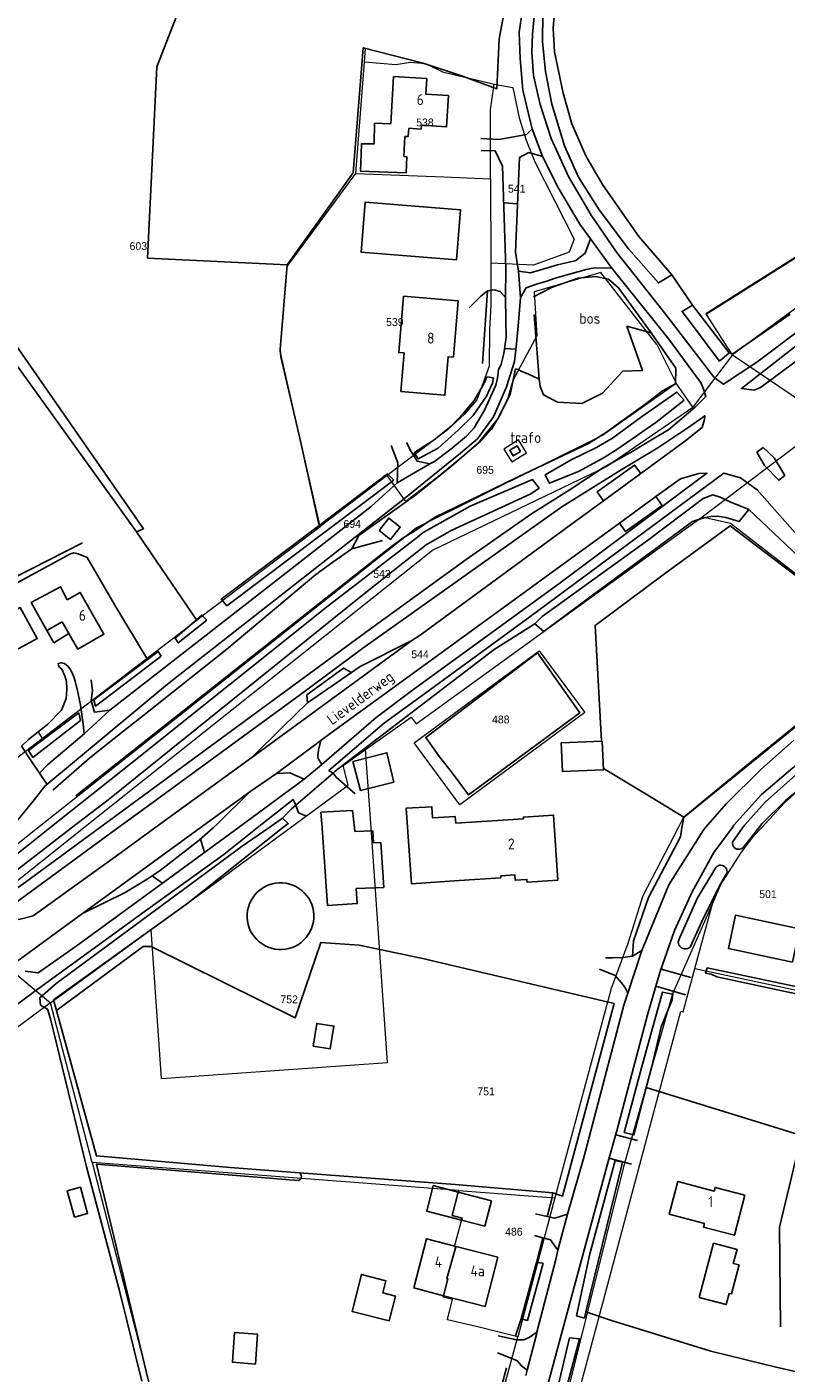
# Model space of a CAD drawing. Header units: metres. Extents: x 233874 to 239264, y 443832 to 448222.
# Tile 157 of 195: x 237283 to 237457, y 446875 to 447184. Entities that reach past the tile are written whole.
import ezdxf
from ezdxf.enums import TextEntityAlignment as Align

# ---------------------------------------------------------------- set-up
doc = ezdxf.new("R2010")
doc.units = ezdxf.units.M
doc.header["$MEASUREMENT"] = 0
doc.linetypes.add('DGN3', pattern=[54.868356, 36.578904, -18.289452])
for name, color, linetype in [('BIJGEBOUW', 4, 'Continuous'), ('CULTUURAANDUIDING', 253, 'Continuous'), ('DAKRAND', 4, 'Continuous'), ('DAKRAND-BYG', 4, 'Continuous'), ('FUNKTIEAAND', 253, 'Continuous'), ('Goud-kadastrale grenzen', 13, 'Continuous'), ('HEG', 253, 'Continuous'), ('HEK', 253, 'Continuous'), ('HOOFDGEBOUW', 4, 'Continuous'), ('HOUTWAL', 253, 'Continuous'), ('HUISNUMMER', 253, 'Continuous'), ('INSTEEKSLOOT', 153, 'Continuous'), ('KANTVERH', 253, 'Continuous'), ('OVERIGEAFSCH', 253, 'Continuous'), ('OVERVBOUW', 253, 'Continuous'), ('OVLIJNOBJ', 253, 'Continuous'), ('RASTER', 253, 'Continuous'), ('STRAATNAAM', 253, 'Continuous'), ('TUSSENMUUR', 253, 'Continuous')]:
    doc.layers.add(name, color=color, linetype=linetype)
for name, color, linetype, lineweight in [('G01 kadestrale perceelsgrens', 73, 'Continuous', 0), ('G02 kadestrale sectiegrens', 73, 'DGN3', 30), ('Z01 perceelnummer', 73, 'Continuous', 13)]:
    doc.layers.add(name, color=color, linetype=linetype, lineweight=lineweight)
doc.styles.get("Standard").update_dxf_attribs({"font": 'iso.shx'})
doc.styles.add('Styledgn001', font='dgn001.shx')

# ---------------------------------------------------------------- blocks, each defined once
blk = doc.blocks.new('A$C1532452F')
at = {"layer": 'G01 kadestrale perceelsgrens'}
for p, q in [((237360.365, 447175.828), (237360.6, 447178.87)), ((237358.378, 447150.208), (237360.365, 447175.828)), ((237389.324, 447149.021), (237389.379, 447129.599)), ((237427.515, 447110.961), (237431.983, 447102.113)), ((237444.927, 447108.552), (237435.797, 447096.6)), ((237444.927, 447108.552), (237467.128, 447093.556)), ((237435.797, 447096.6), (237431.983, 447102.113)), ((237437.961, 447071.392), (237467.128, 447093.556)), ((237365.603, 447080.875), (237350.15, 447069.168)), ((237286.285, 447020.502), (237322.525, 447048.238)), ((237360.611, 447017.987), (237371.086, 447025.397)), ((237285.51, 447021.879), (237286.285, 447020.502)), ((237278.532, 447014.569), (237286.285, 447020.502)), ((237361.87, 447000), (237360.611, 447017.987)), ((237275.865, 446984.126), (237295.823, 447000)), ((237330.689, 446990.767), (237343.257, 447000)), ((237365.641, 446946.104), (237361.87, 447000)), ((237327.589, 446988.489), (237330.689, 446990.767)), ((237321.07, 446983.7), (237327.589, 446988.489)), ((237313.285, 446978.021), (237318.055, 446981.496)), ((237436.237, 446967.726), (237440.267, 446982.58)), ((237267.234, 446977.301), (237288.269, 446959.796)), ((237288.269, 446959.796), (237311.377, 446976.631)), ((237311.377, 446976.631), (237313.285, 446978.021)), ((237313.768, 446942.473), (237311.377, 446976.631)), ((237288.269, 446959.796), (237243.915, 446927.482)), ((237297.781, 446923.184), (237288.269, 446959.796)), ((237313.768, 446942.473), (237365.641, 446946.104)), ((237297.781, 446923.184), (237309.523, 446877.991)), ((237382.006, 446916.745), (237297.781, 446923.184)), ((237382.006, 446916.745), (237404.119, 446915.055)), ((237404.119, 446915.055), (237395.546, 446883.185)), ((237350.774, 446716.734), (237395.546, 446883.185)), ((237309.523, 446877.991), (237348.33, 446718.573))]:
    blk.add_line(p, q, dxfattribs=at)
at = {"layer": 'G01 kadestrale perceelsgrens', "flags": 128}
for points in [[(237594.768, 447218.945), (237586.385, 447212.762), (237520.96, 447164.505), (237444.927, 447108.552)], [(237360.365, 447175.828), (237367.528, 447175.269), (237370.933, 447175.741), (237374.355, 447175.474), (237378.307, 447173.527), (237389.245, 447170.911), (237390.154, 447170.742)], [(237389.324, 447149.021), (237389.28, 447164.856), (237390.154, 447170.742)], [(237390.154, 447170.742), (237394.412, 447169.956), (237395.867, 447162.961), (237397.517, 447157.895), (237399.513, 447152.909), (237408.518, 447135.137), (237407.36, 447132.188), (237399.208, 447129.15), (237389.379, 447129.599)], [(237350.15, 447069.168), (237341.026, 447109.454), (237342.606, 447128.839), (237358.378, 447150.208)], [(237358.378, 447150.208), (237378.584, 447149.434), (237389.324, 447149.021)], [(237389.379, 447129.599), (237389.406, 447119.968), (237389.091, 447114.422), (237389.002, 447105.984), (237387.649, 447102.148), (237386.137, 447098.294), (237383.353, 447094.965), (237379.335, 447091.279), (237365.603, 447080.875)], [(237427.515, 447110.961), (237414.642, 447127.484), (237399.334, 447123.01), (237399.983, 447112.976), (237394.403, 447102.676), (237393.321, 447098.733), (237391.7, 447095.109), (237389.509, 447091.505), (237386.79, 447088.458), (237377.77, 447080.927), (237369.869, 447074.94), (237365.603, 447080.875)], [(237444.927, 447108.552), (237443.806, 447110.212), (237439.098, 447117.589), (237438.825, 447118.018)], [(237285.27, 447000), (237372.264, 447068.89), (237415.024, 447090.127), (237431.983, 447102.113)], [(237295.823, 447000), (237375.954, 447063.733), (237415.765, 447082.877), (237435.797, 447096.6)], [(237397.545, 447086.098), (237395.711, 447089.095), (237392.382, 447086.916), (237394.208, 447084.018), (237397.545, 447086.098)], [(237371.086, 447025.397), (237372.212, 447023.854), (237437.961, 447071.392)], [(237437.961, 447071.392), (237444.443, 447069.938), (237454.952, 447061.797), (237468.588, 447051.245), (237476.791, 447044.853)], [(237322.525, 447048.238), (237322.756, 447048.413), (237350.15, 447069.168)], [(237410.984, 447026.45), (237382.272, 447005.275), (237371.783, 447019.484), (237400.503, 447040.656), (237410.984, 447026.45)], [(237475.142, 447035.866), (237433.499, 447002.111), (237432.402, 447000)], [(237451.527, 447000), (237456.842, 447005.735), (237464.813, 447012.858), (237476.995, 447021.942), (237480.933, 447024.63), (237485.482, 447025.093)], [(237343.257, 447000), (237356.645, 447009.836), (237355.46, 447014.343), (237360.611, 447017.987)], [(237272.335, 446988.889), (237276.076, 446992.719), (237285.27, 447000)], [(237432.402, 447000), (237424.294, 446984.405), (237420.848, 446973.423), (237417.013, 446963.134), (237404.119, 446915.055)], [(237440.267, 446982.58), (237442.193, 446986.962), (237446.832, 446994.216), (237449.729, 446998.06), (237451.527, 447000)], [(237298.636, 446468.677), (237345.325, 446644.107), (237377.951, 446761.468), (237378.255, 446762.562), (237388.417, 446801.289), (237387.371, 446801.612), (237397.56, 446838.101), (237398.92, 446837.744), (237399.125, 446838.566), (237420.178, 446923.136), (237431.221, 446962.001), (237433.951, 446968.212), (237440.267, 446982.58)], [(237318.055, 446981.496), (237320.125, 446983.005), (237321.07, 446983.7)], [(237400.924, 446838.088), (237413.868, 446886.345), (237433.059, 446957.919), (237433.541, 446957.789), (237436.237, 446967.726)], [(237436.237, 446967.726), (237496.292, 446954.971), (237547.65, 446944.054)], [(237395.546, 446883.185), (237387.005, 446885.281), (237379.391, 446887.055), (237379.596, 446887.844), (237380.603, 446891.715), (237378.455, 446892.274), (237379.54, 446896.445), (237379.302, 446896.522), (237381.314, 446903.842), (237381.062, 446903.907), (237382.795, 446910.43), (237380.521, 446911.018), (237382.006, 446916.745)]]:
    blk.add_lwpolyline(points, dxfattribs=at)
at = {"layer": 'G02 kadestrale sectiegrens', "flags": 128}
blk.add_lwpolyline([(237438.825, 447118.018), (237467.193, 447135.885), (237520.382, 447170.359), (237533.966, 447179.441), (237549.819, 447191.013), (237565.43, 447202.975), (237580.493, 447215.521), (237586.959, 447221.292)], dxfattribs=at)
at = {"layer": 'Z01 perceelnummer', "linetype": 'Continuous', "lineweight": 13, "style": 'Styledgn001'}
for s, p in [('538', (237374.24, 447161.933)), ('541', (237395.326, 447146.712)), ('603', (237308.413, 447133.546)), ('539', (237367.332, 447116.113)), ('695', (237388.074, 447082.184)), ('694', (237357.536, 447069.764)), ('543', (237364.372, 447058.316)), ('544', (237373.128, 447039.853)), ('488', (237391.67, 447024.886)), ('501', (237453.046, 446984.78)), ('752', (237343.056, 446960.624)), ('751', (237388.294, 446939.513)), ('486', (237394.681, 446907.295))]:
    blk.add_text(s, height=1.8, dxfattribs=at).set_placement(p, align=Align.MIDDLE_CENTER)

msp = doc.modelspace()

# ---------------------------------------------------------------- linework, layer by layer
at = {"layer": 'BIJGEBOUW'}
for points in [[(237381.52, 447130.39), (237359.6, 447132.13), (237360.51, 447143.6), (237382.42, 447141.85), (237381.52, 447130.39)], [(237396.18, 447086.42), (237395.4, 447087.69), (237393.74, 447086.67), (237394.52, 447085.39), (237396.18, 447086.42)]]:
    msp.add_lwpolyline(points, dxfattribs=at)
at = {"layer": 'DAKRAND'}
for points in [[(237359.59, 447154.72), (237359.65, 447157.05), (237362.59, 447157.03), (237362.68, 447161.73), (237366.38, 447161.62)], [(237359.59, 447154.72), (237359.45, 447150.74), (237369.93, 447150.37), (237370.1, 447154), (237369.38, 447154.12)], [(237287.43, 447045.28), (237283.83, 447051.75), (237290.54, 447055.34), (237292.07, 447052.36)], [(237381.31, 447001.11), (237381.18, 447002.61), (237375.99, 447002.27), (237375.82, 447004.83), (237369.94, 447004.53), (237371.18, 446987.14), (237382.14, 446987.92)]]:
    msp.add_lwpolyline(points, dxfattribs=at)
at = {"layer": 'DAKRAND-BYG'}
for p, q in [((237377.57, 447016.32), (237380.25, 447012.93)), ((237358.04, 447000), (237358.13, 446999.14)), ((237388, 446908.54), (237382.66, 446909.92))]:
    msp.add_line(p, q, dxfattribs=at)
for points in [[(237363.7, 447068.24), (237365.93, 447071.1), (237368.56, 447069.05), (237366.33, 447066.2), (237363.7, 447068.24)], [(237276.72, 447038.89), (237285.15, 447043.44), (237281.3, 447050.57), (237272.87, 447046.02), (237276.72, 447038.89)], [(237380.25, 447012.93), (237384.25, 447007.59), (237409.82, 447026.44), (237400.12, 447040.18), (237374.43, 447020.77), (237377.57, 447016.32)], [(237414.98, 447019.9), (237415.24, 447013.3), (237405.82, 447012.92), (237405.55, 447019.52), (237414.98, 447019.9)], [(237367.07, 447010.51), (237365.53, 447017.26), (237357.71, 447015.24), (237359.45, 447008.59), (237367.07, 447010.51)], [(237358.04, 447000), (237357.63, 447003.98), (237350.34, 447003.61), (237350.6, 447000)], [(237350.6, 447000), (237351.89, 446982.21), (237358.69, 446982.6), (237358.46, 446986.05), (237364.79, 446986.34), (237364.1, 446996.62), (237362.43, 446996.54), (237362.25, 446999.35), (237358.13, 446999.14)], [(237340.75, 446987.38), (237339.95, 446987.3), (237339.17, 446987.14), (237338.4, 446986.9), (237337.67, 446986.59), (237336.97, 446986.19), (237336.31, 446985.73), (237335.71, 446985.2), (237335.17, 446984.61), (237334.69, 446983.96), (237334.28, 446983.27), (237333.95, 446982.54), (237333.7, 446981.78), (237333.52, 446981), (237333.43, 446980.2), (237333.42, 446979.4), (237333.5, 446978.6), (237333.65, 446977.82), (237333.89, 446977.05), (237334.21, 446976.32), (237334.61, 446975.62), (237335.07, 446974.97), (237335.6, 446974.36), (237336.19, 446973.82), (237336.84, 446973.34), (237337.53, 446972.94), (237338.26, 446972.6), (237339.02, 446972.35), (237339.8, 446972.17), (237340.59, 446972.08), (237341.4, 446972.07), (237342.19, 446972.15), (237342.98, 446972.31), (237343.74, 446972.55), (237344.48, 446972.87), (237345.18, 446973.26), (237345.83, 446973.72), (237346.43, 446974.26), (237346.98, 446974.84), (237347.45, 446975.49), (237347.86, 446976.18), (237348.2, 446976.91), (237348.45, 446977.67), (237348.63, 446978.45), (237348.72, 446979.25), (237348.73, 446980.05), (237348.65, 446980.85), (237348.49, 446981.63), (237348.25, 446982.4), (237347.93, 446983.13)], [(237347.93, 446983.13), (237347.54, 446983.83), (237347.07, 446984.48), (237346.54, 446985.09), (237345.95, 446985.63), (237345.31, 446986.11), (237344.62, 446986.51), (237343.89, 446986.85), (237343.13, 446987.1), (237342.35, 446987.28), (237341.55, 446987.37), (237340.75, 446987.38)], [(237458.67, 446969.16), (237443.96, 446972.28), (237445.59, 446979.96), (237460.3, 446976.85), (237458.67, 446969.16)], [(237348.57, 446949.91), (237349.39, 446955.11), (237353.32, 446954.49), (237352.51, 446949.3), (237348.57, 446949.91)], [(237293.74, 446910.64), (237292.08, 446916.67), (237295.09, 446917.49), (237296.75, 446911.47), (237293.74, 446910.64)], [(237382.66, 446909.92), (237374.66, 446911.99), (237376.17, 446917.87), (237381.91, 446916.38)], [(237381.91, 446916.38), (237389.52, 446914.42), (237388, 446908.54)], [(237437.24, 446892.19), (237440.52, 446904.65), (237445.93, 446903.23), (237445.08, 446900), (237446.4, 446899.66), (237444.64, 446893), (237444.12, 446893.14), (237443.44, 446890.56), (237437.24, 446892.19)], [(237366.02, 446886.81), (237357.5, 446888.99), (237359.67, 446897.48), (237365.27, 446896.05), (237364.56, 446893.28), (237367.48, 446892.53), (237366.02, 446886.81)], [(237335.3, 446876.91), (237335.82, 446883.77), (237330.53, 446884.17), (237330.01, 446877.32), (237335.3, 446876.91)]]:
    msp.add_lwpolyline(points, dxfattribs=at)
at = {"layer": 'HEG'}
for p, q in [((237308.01, 447067.94), (237321.77, 447047.77)), ((237433.28, 447000), (237433.69, 447002.48))]:
    msp.add_line(p, q, dxfattribs=at)
for points in [[(237292.84, 447062.89), (237293.58, 447063.14), (237294.59, 447062.91), (237296.67, 447062.04), (237303.04, 447051.11), (237310.54, 447038.66)], [(237421.9, 446970.58), (237422.14, 446974.09), (237425.62, 446983.99), (237432.95, 446997.97), (237433.28, 447000)]]:
    msp.add_lwpolyline(points, dxfattribs=at)
at = {"layer": 'HEK'}
msp.add_lwpolyline([(237343.57, 447004.35), (237344.58, 447005.22), (237353.13, 447012.58), (237353.62, 447012.99), (237356.99, 447015.61)], dxfattribs=at)
at = {"layer": 'HOOFDGEBOUW'}
for p, q in [((237370.41, 447158.67), (237370.53, 447160.59)), ((237371.39, 447160.54), (237370.53, 447160.59)), ((237369.38, 447154.12), (237369.66, 447158.71)), ((237369.66, 447158.71), (237370.41, 447158.67)), ((237287.43, 447045.28), (237290.92, 447047.28)), ((237290.92, 447047.28), (237292.46, 447044.59)), ((237381.08, 446903.98), (237391.01, 446901.42))]:
    msp.add_line(p, q, dxfattribs=at)
for points in [[(237366.38, 447161.62), (237367.04, 447172.46), (237374.68, 447171.99), (237374.46, 447168.4), (237379.63, 447168.08)], [(237379.63, 447168.08), (237379.2, 447160.94), (237373.42, 447161.29), (237373.36, 447160.42), (237371.39, 447160.54)], [(237381.88, 447120.96), (237380.79, 447108.06), (237379.58, 447108.16), (237378.83, 447099.32), (237368.71, 447100.17), (237369.46, 447109.01), (237368.24, 447109.12), (237369.34, 447122.03), (237381.88, 447120.96)], [(237292.46, 447044.59), (237294.49, 447041.03), (237300.5, 447044.46), (237295.02, 447054.05), (237292.07, 447052.36)], [(237404.75, 446987.98), (237403.81, 447002.92), (237396.85, 447002.49), (237396.88, 447002.09), (237381.31, 447001.11)], [(237382.14, 446987.92), (237391.7, 446988.53), (237391.67, 446988.98), (237394.93, 446989.19), (237395, 446987.99), (237397.68, 446988.16), (237397.71, 446987.54), (237404.75, 446987.98)], [(237447.74, 446915.67), (237445.35, 446906.5), (237438.23, 446908.35), (237438.46, 446909.21), (237430.38, 446911.31), (237432.33, 446918.81), (237440.7, 446916.63), (237440.91, 446917.45), (237447.74, 446915.67)], [(237378.54, 446892.61), (237371.68, 446894.38), (237374.59, 446905.65), (237381.08, 446903.98)], [(237391.01, 446901.42), (237388.1, 446890.15), (237378.54, 446892.61)]]:
    msp.add_lwpolyline(points, dxfattribs=at)
at = {"layer": 'HOUTWAL'}
msp.add_line((237387.48, 447106.57), (237388.63, 447123.24), dxfattribs=at)
for points in [[(237373.81, 447175.57), (237382.85, 447172.59), (237390.74, 447169.68), (237391.28, 447181.11), (237392.76, 447188.88), (237394.89, 447195.37), (237395.98, 447200.93), (237402.11, 447219.72), (237403.7, 447224.97), (237405.31, 447228.1)], [(237399.21, 447121.88), (237403.29, 447124.08), (237409.41, 447126.19), (237413.4, 447126.6), (237416.4, 447125.95), (237418.73, 447123.98), (237426.24, 447113.64), (237420.65, 447115.16), (237424.2, 447104.97), (237419.74, 447104.8), (237415.03, 447099.78), (237410.25, 447097.42), (237404.67, 447097.72), (237401.5, 447099.38), (237400.73, 447101.31), (237400.46, 447102.97), (237399.35, 447117.88)], [(237288.76, 447008.62), (237297.3, 447016.07), (237305.86, 447022.91), (237309.73, 447025.92), (237328.71, 447041.02), (237349.15, 447058.17), (237353.11, 447060.97), (237357.48, 447064.04), (237364.46, 447065.95)]]:
    msp.add_lwpolyline(points, dxfattribs=at)
at = {"layer": 'INSTEEKSLOOT'}
for p, q in [((237308.01, 447067.94), (237309.63, 447068.64)), ((237444.87, 446996.72), (237447.2, 447000)), ((237450.92, 447000), (237447.42, 446995.58))]:
    msp.add_line(p, q, dxfattribs=at)
for points in [[(237174.23, 447197.14), (237178.78, 447210.21), (237185.46, 447226.98), (237192.62, 447246.44), (237211, 447241.76), (237240.11, 447234.35), (237266.94, 447227.18), (237259.54, 447197.59), (237255.14, 447181.55), (237247.75, 447151.75), (237255.05, 447141.41), (237308.01, 447067.94)], [(237309.63, 447068.64), (237268.37, 447127.76), (237250.1, 447153.51), (237269.26, 447223.77)], [(237404.26, 447190.02), (237403.71, 447183.48), (237404, 447178.17), (237406.02, 447168.63), (237407.95, 447161.64), (237411.21, 447154.25), (237415.04, 447147.69), (237423.34, 447135.73), (237430.97, 447126.93), (237427.89, 447125.11), (237421.02, 447132.93), (237414.24, 447141.89), (237409.53, 447149.36), (237406.28, 447156.54), (237403.42, 447166.14), (237401.91, 447173.64), (237401.26, 447180.47), (237401.36, 447186.92)], [(237444.12, 447109.03), (237441.9, 447107.17), (237433.3, 447118.57), (237435.68, 447119.98), (237444.12, 447109.03)], [(237390.03, 447103.33), (237388.49, 447103.51), (237387.91, 447102.2), (237387.13, 447100.85), (237385.52, 447098.14), (237383.12, 447095.23), (237380.24, 447092.19), (237376.26, 447089.03), (237373.42, 447087.23), (237371.77, 447086.06), (237372.66, 447084.74), (237377.31, 447087.16), (237381.85, 447091.31), (237385.36, 447094.68), (237388.37, 447099.07), (237389.77, 447102.09), (237390.03, 447103.33)], [(237433.82, 447098.18), (237432.07, 447100), (237423.99, 447094.34), (237417.32, 447089.49), (237413.63, 447087.33), (237407.8, 447084.47), (237401.88, 447081.02), (237402.82, 447079.11), (237409.67, 447081.91), (237415.44, 447085), (237418.58, 447087.02), (237427.27, 447093.07), (237433.82, 447098.18)], [(237367.09, 447079.78), (237365.65, 447081.26), (237349.94, 447069.42), (237327.45, 447052.48), (237328.73, 447050.99), (237367.09, 447079.78)], [(237288.08, 447000), (237306.97, 447015.02), (237351.98, 447050.94), (237372.15, 447066.44), (237373.84, 447067.78), (237384.64, 447073.88), (237398.99, 447079.94), (237400.51, 447077.99), (237398.54, 447076.67), (237380.28, 447068.23), (237374.51, 447064.99), (237369.15, 447060.79), (237358.82, 447052.61), (237301.76, 447006.7), (237293.04, 447000)], [(237448.62, 447073.08), (237446.39, 447070.32), (237443.35, 447071.27), (237441.36, 447071.57), (237439.93, 447071.47), (237438.33, 447071.2), (237435.67, 447070.29), (237412.4, 447053.22), (237401.56, 447045.06), (237399.49, 447046.81), (237401.18, 447048.51), (237425.38, 447066), (237438.17, 447075.59), (237440.34, 447076.47), (237442.04, 447075.89), (237444.52, 447074.74), (237448.62, 447073.08)], [(237321.77, 447047.77), (237316.85, 447043.52), (237317.57, 447042.46), (237324.17, 447047.64)], [(237324.17, 447047.64), (237323.03, 447048.86), (237321.77, 447047.77)], [(237313.69, 447039.41), (237312.98, 447040.49), (237310.54, 447038.66), (237298.21, 447029.39), (237298.55, 447027.94), (237313.69, 447039.41)], [(237447.2, 447000), (237447.7, 447000.71), (237452.36, 447005.86), (237460.8, 447013.36), (237471.92, 447022.46), (237478.38, 447027.46), (237480.14, 447028.46), (237483.1, 447028.9), (237484.94, 447028.62), (237487.34, 447027.43), (237490.6, 447023.56)], [(237295.14, 447024.63), (237294.72, 447026.38), (237283.2, 447017.74), (237284.19, 447016.17), (237295.14, 447024.63)], [(237450.92, 447000), (237451.71, 447001), (237457.08, 447006.31), (237468.7, 447015.85), (237481.22, 447025.02), (237483.75, 447025.75), (237485.64, 447025.06), (237488.53, 447022.3), (237491.95, 447017.97)], [(237288.08, 447000), (237280.01, 446993.58), (237274.85, 446989.55), (237273.54, 446987.92), (237274.79, 446986.6), (237276.05, 446986.94), (237293.04, 447000)], [(237338.36, 447000), (237332.24, 446995.82), (237289.52, 446964.28), (237285.78, 446960.99), (237285.97, 446959.31), (237287.52, 446958.41), (237288.26, 446956.15), (237296.52, 446922.18), (237303.99, 446894.03), (237309.24, 446872.99)], [(237341.54, 447000), (237319.8, 446982.72), (237288.92, 446960.49), (237289.6, 446958.04), (237298.8, 446924.7), (237329.51, 446922.04), (237345.41, 446920.83)], [(237338.36, 447000), (237341.56, 447002.19), (237342.83, 447001.03), (237341.54, 447000)], [(237508.85, 447000), (237522.63, 446982.31), (237551.18, 446944.92), (237563.66, 446928.97), (237564.57, 446927.77), (237564.24, 446927.32), (237563.4, 446926.24), (237562.7, 446926.18), (237557.1, 446933.43), (237549.99, 446942.68), (237547.51, 446942.97), (237523.9, 446947.93), (237460.57, 446961.7), (237441.27, 446965.82), (237440, 446966.41), (237438.7, 446966.66), (237439.06, 446967.86), (237458.69, 446963.71), (237510.74, 446952.68), (237548.51, 446944.58), (237529.86, 446968.78), (237506.13, 446999.04), (237505.41, 447000)], [(237444.87, 446996.72), (237444.86, 446996.39), (237444.94, 446996.05), (237445.09, 446995.75), (237445.3, 446995.49), (237445.57, 446995.28), (237445.88, 446995.14), (237446.21, 446995.08), (237446.55, 446995.09), (237446.88, 446995.19), (237447.17, 446995.35), (237447.42, 446995.58)], [(237432.43, 446973.8), (237432.77, 446974.84), (237436.8, 446983.77), (237441.06, 446990.92)], [(237441.06, 446990.92), (237441.3, 446991.14), (237441.58, 446991.31), (237441.9, 446991.4), (237442.22, 446991.43), (237442.55, 446991.38), (237442.85, 446991.26), (237443.13, 446991.08), (237443.35, 446990.84), (237443.52, 446990.56), (237443.62, 446990.25), (237443.65, 446989.92), (237443.61, 446989.6)], [(237443.61, 446989.6), (237442.16, 446987.07), (237438.21, 446979.36), (237435.16, 446972.61)], [(237432.43, 446973.8), (237432.48, 446973.46), (237432.59, 446973.15), (237432.76, 446972.86), (237432.99, 446972.61), (237433.27, 446972.41), (237433.58, 446972.28), (237433.91, 446972.21), (237434.24, 446972.21), (237434.58, 446972.28), (237434.89, 446972.41), (237435.16, 446972.61)], [(237431.17, 446961.86), (237428.82, 446962.29), (237424.01, 446944.94), (237420.02, 446930.04), (237422.25, 446929.53), (237425.09, 446940.38), (237426.36, 446945.22), (237428.54, 446954.34), (237431, 446960.52), (237431.17, 446961.86)], [(237345.1, 446919.04), (237298.8, 446922.78), (237310.71, 446872.98)], [(237419.65, 446923.27), (237417.93, 446923.61), (237412.14, 446902.2), (237409.09, 446887.99), (237410.89, 446887.45), (237411.24, 446888.92), (237419.65, 446923.27)], [(237345.1, 446919.04), (237345.34, 446919.13), (237345.55, 446919.27), (237345.72, 446919.47), (237345.83, 446919.7), (237345.88, 446919.96), (237345.85, 446920.22), (237345.76, 446920.46), (237345.61, 446920.66), (237345.41, 446920.83)], [(237401.38, 446900.1), (237399.84, 446900.21), (237396.35, 446887.3), (237397.8, 446886.95), (237401.38, 446900.1)], [(237401.45, 446851.38), (237409.78, 446882.7), (237407.49, 446882.97), (237401.56, 446857.96)]]:
    msp.add_lwpolyline(points, dxfattribs=at)
at = {"layer": 'KANTVERH'}
for p, q in [((237398.84, 447160.46), (237401.23, 447154.13)), ((237392.33, 447143.47), (237395.52, 447143.25)), ((237395.75, 447127.8), (237396.22, 447121.76)), ((237392.52, 447110.07), (237395.15, 447109.85)), ((237423.82, 447081.34), (237415.27, 447075.1)), ((237418.93, 447069.98), (237427.29, 447076.06)), ((237334.49, 447016.12), (237371.23, 447043.03)), ((237295.97, 447021.57), (237301.84, 447027.01)), ((237287.46, 447009.98), (237285.73, 447012.54)), ((237322.63, 447000), (237334, 447008.26)), ((237295.58, 446980.37), (237322.63, 447000)), ((237322.66, 446997.43), (237323.64, 446994.38)), ((237311.6, 446989), (237313.95, 446987.29)), ((237282.43, 446967.11), (237285.41, 446966.75)), ((237428.48, 446967.59), (237435.29, 446965.62)), ((237427.3, 446963.66), (237434.11, 446961.68)), ((237418.06, 446929.55), (237423.07, 446928.25)), ((237416.51, 446924.17), (237421.66, 446922.83))]:
    msp.add_line(p, q, dxfattribs=at)
for points in [[(237351.18, 447257.71), (237352.18, 447261.84), (237352.53, 447263.13), (237358.35, 447261.78), (237385.96, 447253.92), (237402, 447249.6), (237409.63, 447246.82), (237411.3, 447245.84), (237412.58, 447244.87), (237414.13, 447243.67), (237415.3, 447241.5), (237410.64, 447230.11), (237407.51, 447223.59), (237403.15, 447211.03), (237399.48, 447199.38), (237396.89, 447189.55), (237395.89, 447182.6), (237396.11, 447176.58), (237396.76, 447169.32), (237398.52, 447162.02), (237398.84, 447160.46), (237397.54, 447159.14), (237391.29, 447157.99), (237387.1, 447158.28)], [(237587.29, 447204.06), (237586.74, 447203.66), (237511.19, 447149.05), (237478.6, 447125.6), (237446.96, 447100.82), (237449.87, 447100.47), (237451.31, 447101.1), (237458.35, 447106.3), (237547.03, 447170.91), (237582.16, 447196.72), (237587.99, 447200.96)], [(237474.53, 447124.94), (237450.51, 447106.88), (237442.85, 447101.82), (237440.68, 447103.4), (237429.61, 447117.83), (237418.25, 447132.16), (237412.4, 447140.62), (237407.2, 447149.49), (237403.22, 447158.22), (237400.73, 447166.08), (237399.18, 447172.74), (237398.83, 447177.97), (237398.97, 447182.2), (237399.49, 447187.76)], [(237279.81, 447000.73), (237284.59, 447006.52), (237286.93, 447009.54), (237315.13, 447033), (237369.17, 447075.27), (237382.38, 447086), (237386.3, 447089.33), (237389.96, 447094.32), (237392.96, 447101.27), (237394.84, 447107.03), (237395.29, 447111.08), (237395.73, 447116.05), (237396.22, 447121.76), (237397.48, 447123.95), (237399.89, 447124.79), (237402.27, 447125.48), (237404.14, 447126.2), (237407.46, 447127.07), (237411.27, 447128.2), (237413.23, 447128.54), (237417.14, 447128.5), (237412.28, 447135.2), (237409.83, 447138.59), (237404.96, 447146.82), (237401.23, 447154.13), (237398.09, 447155.05), (237395.97, 447153.89), (237395.05, 447132.17), (237395.75, 447127.8), (237398.49, 447127.38), (237404.66, 447129.24)], [(237387.13, 447155.53), (237390.38, 447155.41), (237392.04, 447151.93), (237392.84, 447128.34), (237392.76, 447121.75)], [(237404.66, 447129.24), (237408.71, 447130.2), (237408.92, 447130.27), (237411.02, 447131.95), (237412.28, 447135.2)], [(237299.47, 447000), (237332.4, 447024.19), (237361.75, 447045.7), (237383.68, 447061.59), (237398.73, 447072.1), (237407.6, 447077.71), (237415.29, 447082.7), (237422, 447086.51), (237426.69, 447089.33), (237430.17, 447091.38), (237436.33, 447096.61), (237438.78, 447099.03), (237438.27, 447100.73), (237437.61, 447102.22), (237436.62, 447103.51), (237430.27, 447112.2), (237417.14, 447128.5)], [(237375.34, 447083.6), (237376.42, 447084.08), (237380.19, 447086.92), (237383.83, 447089.9), (237385.54, 447091.84), (237387.95, 447095.88), (237390.54, 447101.59), (237390.95, 447103.22), (237391.17, 447105.16), (237391.73, 447106.45), (237392.36, 447108.91), (237392.88, 447112.67), (237392.82, 447116.62), (237392.76, 447121.75), (237391.55, 447123.1), (237390.23, 447123.47), (237388.63, 447123.24), (237387.06, 447122.03), (237384.38, 447119.37)], [(237303.73, 447000), (237308.68, 447003.61), (237345.68, 447030.63), (237360, 447041.24), (237405.67, 447073.71), (237419.33, 447082.16), (237427.72, 447087.25), (237434.84, 447092), (237438.51, 447094.62), (237438.43, 447093.75), (237437.89, 447091.93), (237434.17, 447088.9), (237423.82, 447081.34)], [(237366.45, 447087.8), (237368.05, 447083.78), (237367.87, 447079.19), (237361.9, 447073.78), (237339.24, 447056.08), (237301.84, 447027.01), (237298.35, 447026.53), (237297.55, 447029.23), (237297.91, 447031.47), (237297.56, 447034.01)], [(237367.87, 447079.19), (237375.34, 447083.6), (237372.49, 447084.17), (237371.1, 447086.39), (237370.03, 447088.45)], [(237451.94, 447087.35), (237450.52, 447086.24), (237452.24, 447083.21), (237455.52, 447079.81), (237456.94, 447080.91), (237454.45, 447084.93), (237451.94, 447087.35)], [(237415.27, 447075.1), (237413.83, 447077.1), (237422.42, 447083.29), (237423.82, 447081.34)], [(237427.29, 447076.06), (237432.92, 447080.15), (237437.15, 447081.37), (237439.03, 447081.39), (237404.98, 447056.03), (237371.42, 447031.59), (237363.03, 447025.37), (237350.55, 447014.57)], [(237459.2, 447067.81), (237450.56, 447077.63), (237446.71, 447080.38), (237442.94, 447081.45), (237434.65, 447075.28), (237398.32, 447048.44), (237374.42, 447031.02), (237364.94, 447024.09), (237352.18, 447013.13), (237352.47, 447012.94), (237353.13, 447012.58), (237353.89, 447011.67), (237358.22, 447007.79)], [(237415.27, 447075.1), (237405.94, 447068.29), (237373.14, 447044.22), (237371.23, 447043.03), (237359.38, 447037.05), (237357.35, 447035.69), (237347.3, 447028.7), (237341.59, 447023.22), (237334.49, 447016.12), (237312.23, 447000)], [(237418.93, 447069.98), (237420.34, 447068), (237428.75, 447074.01), (237427.29, 447076.06)], [(237350.3, 447020.02), (237352.18, 447021.41), (237382.1, 447043.19), (237418.93, 447069.98)], [(237285.73, 447012.54), (237283.82, 447015.38), (237281.54, 447018.75), (237283.19, 447020.26), (237287.57, 447023.74), (237290.76, 447027.04), (237291.82, 447029.66), (237291.95, 447031.82), (237291.93, 447033.63), (237291.51, 447034.93), (237290.86, 447036.42), (237290.3, 447036.9), (237290.04, 447037.3), (237290.01, 447037.73), (237290.71, 447037.91), (237291.48, 447037.71), (237292.28, 447037.05), (237292.99, 447036.06), (237293.61, 447034.7), (237293.87, 447033.65), (237294.52, 447031.18), (237295.11, 447028.16), (237295.75, 447023.79), (237295.97, 447021.57), (237287.52, 447014.47), (237285.73, 447012.54)], [(237357.35, 447035.69), (237355.57, 447036.63), (237347.13, 447030.5), (237347.21, 447029.52), (237347.3, 447028.7)], [(237444.78, 447000), (237445.22, 447000.59), (237451.55, 447007.66), (237458.2, 447013.35), (237473.61, 447025.92), (237475.28, 447027.41), (237479.88, 447030.66), (237482.9, 447031.76), (237485.89, 447031.94), (237489.57, 447031.25), (237493.41, 447027.66), (237498.45, 447021.44), (237500.91, 447017.81)], [(237340.13, 447012.51), (237350.3, 447020.02), (237349.77, 447017.84), (237349.63, 447016.56), (237349.72, 447015.94), (237350.55, 447014.57), (237349.57, 447013.72), (237346.52, 447011.14)], [(237438.64, 447000), (237443.5, 447005.59), (237451.35, 447013.32), (237459.02, 447020.15)], [(237325.62, 447000), (237326.48, 447000.75), (237334, 447008.26), (237340.13, 447012.51), (237343.18, 447012.65), (237346.52, 447011.14), (237331.31, 447000)], [(237335.73, 447000), (237343.94, 447006.53), (237344.58, 447005.22), (237345.18, 447003.47), (237347.05, 447002.72)], [(237180.61, 446888.61), (237190.11, 446895.01), (237195.68, 446898.88), (237204.02, 446904.09), (237221.99, 446916.9), (237268.78, 446950.81), (237284.54, 446962.42), (237310.61, 446981.3), (237328.02, 446993.87), (237335.73, 447000)], [(237279.32, 447000), (237275.02, 446993.57), (237273.67, 446991.67), (237272.52, 446989.27), (237271.7, 446988.13), (237271.04, 446986.14), (237270.89, 446983.83), (237270.9, 446982.35), (237272.63, 446980.6), (237282.5, 446987.53), (237299.47, 447000)], [(237303.73, 447000), (237275.41, 446979.34), (237280.93, 446979), (237284.27, 446979.78), (237304.45, 446994.36), (237312.23, 447000)], [(237280.53, 446969.29), (237295.58, 446980.37), (237305.37, 446985.19), (237310.47, 446988.21), (237313.39, 446990.23), (237322.35, 446997.16), (237325.62, 447000)], [(237285.41, 446966.75), (237294.13, 446972.84), (237313.66, 446987.07), (237331.31, 447000)], [(237397.14, 446852.34), (237407.71, 446891.49), (237416.54, 446924.25), (237418.31, 446930.44), (237425.4, 446957.1), (237428.2, 446966.78), (237431.58, 446976.47), (237435.6, 446985.33), (237440.59, 446994.37), (237444.78, 447000)], [(237424.07, 446971.84), (237430.27, 446986.9), (237438.15, 446999.43), (237438.64, 447000)], [(237415.69, 446970.18), (237417.36, 446970.19), (237419.77, 446970.26), (237421.9, 446970.58), (237424.07, 446971.84), (237420.85, 446962.04)], [(237407.03, 446911.3), (237410.75, 446924.32), (237419.95, 446959.31), (237420.85, 446962.04), (237420.18, 446963.43), (237419.32, 446964.47), (237417.91, 446966.1), (237414.31, 446967.56)], [(237399.66, 446911.38), (237402.33, 446910.78), (237404.07, 446910.38), (237407.03, 446911.3), (237404.81, 446903.05)], [(237399.39, 446906.4), (237401.29, 446905.89), (237403.09, 446905.41), (237404.81, 446903.05), (237404.34, 446900.91), (237399.98, 446884.23)], [(237391.03, 446883.4), (237395.27, 446882.44), (237396.03, 446882.45), (237396.99, 446882.48), (237398.18, 446882.98), (237399.98, 446884.23), (237399.85, 446883.72), (237397.75, 446875.49)], [(237390.88, 446879.51), (237395.36, 446877.74), (237396.42, 446876.47), (237397.75, 446875.49), (237397.45, 446874.31)]]:
    msp.add_lwpolyline(points, dxfattribs=at)
at = {"layer": 'OVERIGEAFSCH'}
msp.add_lwpolyline([(237294.02, 447007.39), (237341.98, 447045.26), (237365.55, 447063.79), (237369.26, 447066.58)], dxfattribs=at)
at = {"layer": 'OVERVBOUW'}
for p, q in [((237288.98, 447042.5), (237287.43, 447045.28)), ((237292.46, 447044.59), (237288.98, 447042.5))]:
    msp.add_line(p, q, dxfattribs=at)
at = {"layer": 'OVLIJNOBJ'}
msp.add_line((237269.72, 447050.44), (237292.84, 447062.89), dxfattribs=at)
at = {"layer": 'RASTER'}
for p, q in [((237430.97, 447126.93), (237435.68, 447119.98)), ((237268.23, 447051.51), (237295.55, 447065.46)), ((237341.56, 447002.19), (237343.57, 447004.35)), ((237345.41, 446920.83), (237381.16, 446918.1)), ((237399.84, 446900.21), (237401.29, 446905.89)), ((237395.08, 446883.42), (237396.35, 446887.3))]:
    msp.add_line(p, q, dxfattribs=at)
for points in [[(237284.93, 447265.06), (237269.38, 447228.85), (237279.05, 447228.33), (237332.88, 447226.74), (237330.55, 447220.76), (237312.65, 447174.69), (237310.53, 447130.79), (237342.59, 447129.22), (237340.96, 447109.78), (237341.13, 447108.11), (237345.49, 447089.48), (237349.94, 447069.42)], [(237342.59, 447129.22), (237357.79, 447150.33), (237360.09, 447179.07), (237373.81, 447175.57)], [(237444.12, 447109.03), (237445, 447108.8), (237458.16, 447117.91)], [(237369.26, 447066.58), (237371.45, 447067.91), (237376.41, 447071.27), (237384.14, 447074.96), (237395.63, 447080.61), (237411.78, 447088.23), (237415.75, 447090.66), (237425.28, 447097.6), (237428.84, 447100.33), (237431.77, 447101.94), (237431.86, 447105.5), (237426.24, 447113.64)], [(237357.48, 447064.04), (237359.07, 447067.09), (237372.19, 447076.48), (237380.4, 447083.1), (237386.62, 447088.5), (237391.01, 447093.89), (237393.81, 447099.51), (237395.07, 447105.35), (237395.67, 447105.21), (237396.49, 447104.79), (237397.86, 447104.25), (237400.46, 447102.97)], [(237448.62, 447073.08), (237462.88, 447059.6), (237476.46, 447044.86), (237462.81, 447055.31), (237444.39, 447069.34), (237429.3, 447058.31), (237413.37, 447046.48), (237414.82, 447019.9)], [(237356.99, 447015.61), (237390.18, 447040.92), (237399.49, 447046.81)], [(237415.25, 447013.66), (237425.1, 447007.73), (237433.69, 447002.48), (237448.09, 447014.29), (237470.02, 447032.07), (237474.93, 447035.92), (237476.46, 447044.86)], [(237289.6, 446958.04), (237309.53, 446972.77), (237311.34, 446972.79), (237344.44, 446956.36), (237350.34, 446973.72), (237359.12, 446973.1), (237373.37, 446970.05), (237417.7, 446959.71), (237405.81, 446915.48), (237403.66, 446916.22), (237381.16, 446918.1)], [(237425.09, 446940.38), (237460.73, 446929.4), (237456.12, 446910.28), (237455.67, 446908.32), (237455.89, 446885.43)], [(237402.33, 446910.78), (237403.34, 446914.51), (237403.66, 446916.22)], [(237411.24, 446888.92), (237417.08, 446886.9), (237439.94, 446879.84), (237454.9, 446876.17), (237460.96, 446874.86)], [(237370.15, 446791.32), (237372.18, 446799), (237392.98, 446876.07)]]:
    msp.add_lwpolyline(points, dxfattribs=at)
at = {"layer": 'TUSSENMUUR'}
for points in [[(237382.66, 446909.92), (237382.8, 446910.43), (237380.52, 446911.02), (237381.91, 446916.38)], [(237378.54, 446892.61), (237379.54, 446896.45), (237379.3, 446896.52), (237381.31, 446903.84), (237381.06, 446903.91), (237381.08, 446903.98)]]:
    msp.add_lwpolyline(points, dxfattribs=at)

# ---------------------------------------------------------------- block references
at = {"layer": 'Goud-kadastrale grenzen', "linetype": 'Continuous'}
msp.add_blockref('A$C1532452F', (0, 0), dxfattribs=at)

# ---------------------------------------------------------------- texts
at = {"layer": 'CULTUURAANDUIDING'}
msp.add_text('bos', height=2.5, dxfattribs=at).set_placement((237409.72, 447115.71))
at = {"layer": 'FUNKTIEAAND'}
msp.add_text('trafo', height=2.5, dxfattribs=at).set_placement((237393.83, 447088.35))
at = {"layer": 'HUISNUMMER'}
for s, p in [('6', (237372.36, 447165.93)), ('8', (237374.74, 447111.17)), ('6', (237294.76, 447047.54)), ('2', (237393.33, 446995.07)), ('1', (237439.33, 446912.96)), ('4', (237376.5, 446899.12)), ('4a', (237384.72, 446897.05))]:
    msp.add_text(s, height=2.5, dxfattribs=at).set_placement(p)
at = {"layer": 'STRAATNAAM'}
msp.add_text('Lievelderweg', height=2.5, rotation=36.3771, dxfattribs=at).set_placement((237352.92, 447023.51))

doc.saveas('drawing.dxf')
